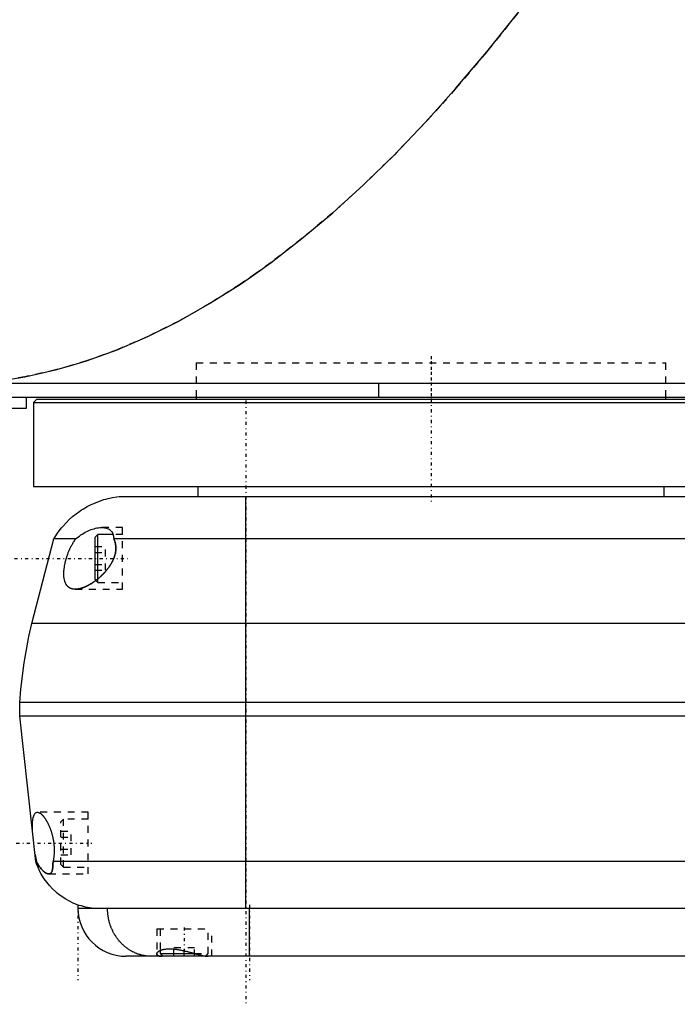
# Model space of a CAD drawing. Extents: x -602 to 168, y -1 to 861.
# Tile 4 of 10: x -360 to -264, y 302 to 446. Entities that reach past the tile are written whole.
import ezdxf

# ---------------------------------------------------------------- set-up
doc = ezdxf.new("R2010")
doc.units = 0
doc.linetypes.add('CENTER', pattern=[1.5, 0.45, -0.5, 0.05, -0.5])
doc.linetypes.add('DASHED', pattern=[2, 1, -1])
for name, color, linetype in [('AM_0', 7, 'CONTINUOUS'), ('AM_3', 7, 'DASHED'), ('AM_7', 7, 'CENTER')]:
    doc.layers.add(name, color=color, linetype=linetype)

msp = doc.modelspace()

# ---------------------------------------------------------------- linework, layer by layer
at = {"layer": 'AM_0', "color": 7, "linetype": 'CONTINUOUS'}
for p, q in [((-200.5, 393), (-602, 393)), ((-307.66, 393), (-307.66, 391)), ((-598, 391), (-244, 391)), ((-359, 389.4), (-359, 391)), ((-357.5, 390.7), (-358, 390.2)), ((-357.5, 390.7), (-242.5, 390.7)), ((-334.25, 391), (-334.25, 390.7)), ((-265.75, 390.7), (-265.75, 391)), ((-375, 389.4), (-359, 389.4)), ((-358, 390.2), (-358, 378)), ((-358, 390.2), (-242, 390.2)), ((-358, 378), (-243.28, 378)), ((-334, 378), (-334, 376.5)), ((-266, 376.5), (-266, 378)), ((-345.5, 376.5), (55.5, 376.5)), ((-327, 316.5), (-327, 376.5)), ((-358.25, 358), (-355, 370.35)), ((-351.81, 370.35), (-355, 370.35)), ((-348.6, 371), (-349, 370.6)), ((-349, 364.4), (-349, 370.6)), ((-346.39, 371), (-348.6, 371)), ((-348.6, 364.52), (-348.6, 371)), ((56.29, 370.35), (-346.29, 370.35)), ((-349, 364.4), (-348.89, 364.29)), ((68.25, 358), (-358.25, 358)), ((70, 346.5), (-360, 346.5)), ((-360, 344.5), (-360, 346.5)), ((70, 344.5), (-360, 344.5)), ((-357.65, 323.3), (-360, 344.5)), ((-357.54, 323.3), (-357.65, 323.3)), ((65.14, 323.3), (-355.14, 323.3)), ((-351.5, 316.5), (59.5, 316.5)), ((-326.5, 309.5), (-326.5, 316.5)), ((-339.5, 310.35), (-339.5, 309.9)), ((-238.5, 309.5), (-344.5, 309.5)), ((-339.5, 309.9), (-339.1, 309.5)), ((-339.5, 309.9), (-334.48, 309.9)), ((-332.9, 309.5), (-332.87, 309.53))]:
    msp.add_line(p, q, dxfattribs=at)
for points in [[(-366, 393, 0), (-363.75, 393.24, 0), (-359.26, 393.95, 0), (-354.77, 394.97, 0), (-352.52, 395.59, 0), (-350.27, 396.29, 0), (-345.78, 397.92, 0), (-341.29, 399.85, 0), (-336.8, 402.09, 0), (-332.3, 404.64, 0), (-327.81, 407.49, 0), (-325.56, 409.03, 0), (-323.32, 410.65, 0), (-318.83, 414.11, 0), (-314.33, 417.88, 0), (-309.84, 421.96, 0), (-305.35, 426.34, 0), (-300.86, 431.03, 0), (-298.61, 433.49, 0), (-296.37, 436.03, 0), (-291.88, 441.33, 0), (-287.39, 446.93, 0), (-285.14, 449.85, 0)], [(-355, 370.35, 0), (-354.83, 370.63, 0), (-354.47, 371.18, 0), (-354.09, 371.71, 0), (-353.89, 371.96, 0), (-353.68, 372.21, 0), (-353.24, 372.69, 0), (-352.78, 373.15, 0), (-352.29, 373.59, 0), (-351.78, 374, 0), (-351.25, 374.38, 0), (-350.98, 374.56, 0), (-350.71, 374.74, 0), (-350.14, 375.06, 0), (-349.56, 375.36, 0), (-348.96, 375.62, 0), (-348.35, 375.86, 0), (-347.73, 376.06, 0), (-347.42, 376.14, 0), (-347.1, 376.22, 0), (-346.47, 376.36, 0), (-345.82, 376.46, 0), (-345.5, 376.5, 0)], [(-351.81, 370.35, 0), (-351.71, 370.44, 0), (-351.51, 370.61, 0), (-351.3, 370.76, 0), (-351.2, 370.84, 0), (-351.09, 370.91, 0), (-350.88, 371.05, 0), (-350.66, 371.18, 0), (-350.45, 371.3, 0), (-350.23, 371.41, 0), (-350.02, 371.52, 0), (-349.91, 371.56, 0), (-349.8, 371.61, 0), (-349.58, 371.69, 0), (-349.37, 371.77, 0), (-349.15, 371.83, 0), (-348.94, 371.89, 0), (-348.73, 371.93, 0), (-348.63, 371.95, 0), (-348.53, 371.96, 0), (-348.32, 371.99, 0), (-348.12, 372, 0), (-348.02, 372, 0)], [(-348.02, 372, 0), (-347.95, 372, 0), (-347.79, 371.99, 0), (-347.64, 371.97, 0), (-347.57, 371.96, 0), (-347.49, 371.95, 0), (-347.35, 371.91, 0), (-347.22, 371.87, 0), (-347.09, 371.81, 0), (-346.97, 371.74, 0), (-346.85, 371.67, 0), (-346.8, 371.62, 0), (-346.75, 371.58, 0), (-346.65, 371.48, 0), (-346.57, 371.37, 0), (-346.49, 371.24, 0), (-346.46, 371.16, 0), (-346.45, 371.14, 0), (-346.44, 371.11, 0), (-346.43, 371.1, 0), (-346.43, 371.09, 0), (-346.42, 371.07, 0), (-346.41, 371.04, 0), (-346.4, 371.02, 0), (-346.39, 370.99, 0), (-346.38, 370.97, 0), (-346.38, 370.95, 0), (-346.37, 370.94, 0), (-346.37, 370.92, 0), (-346.36, 370.89, 0), (-346.36, 370.88, 0), (-346.35, 370.86, 0), (-346.35, 370.84, 0), (-346.34, 370.81, 0), (-346.34, 370.79, 0), (-346.33, 370.78, 0), (-346.33, 370.75, 0), (-346.32, 370.73, 0), (-346.32, 370.7, 0), (-346.31, 370.67, 0), (-346.31, 370.64, 0), (-346.31, 370.62, 0), (-346.31, 370.61, 0), (-346.3, 370.58, 0), (-346.3, 370.55, 0), (-346.3, 370.52, 0), (-346.29, 370.49, 0), (-346.29, 370.46, 0), (-346.29, 370.44, 0), (-346.29, 370.43, 0), (-346.29, 370.4, 0), (-346.29, 370.37, 0), (-346.29, 370.35, 0)], [(-351.9, 363, 0), (-351.93, 363, 0), (-351.99, 363, 0), (-352.04, 363, 0), (-352.07, 363.01, 0), (-352.1, 363.01, 0), (-352.16, 363.02, 0), (-352.21, 363.02, 0), (-352.27, 363.03, 0), (-352.32, 363.05, 0), (-352.37, 363.06, 0), (-352.4, 363.07, 0), (-352.43, 363.07, 0), (-352.48, 363.09, 0), (-352.53, 363.11, 0), (-352.58, 363.13, 0), (-352.63, 363.15, 0), (-352.68, 363.18, 0), (-352.7, 363.19, 0), (-352.72, 363.2, 0), (-352.77, 363.23, 0), (-352.81, 363.26, 0), (-352.83, 363.28, 0), (-352.86, 363.29, 0), (-352.9, 363.32, 0), (-352.94, 363.36, 0), (-352.96, 363.38, 0), (-352.98, 363.4, 0), (-353.02, 363.44, 0), (-353.05, 363.48, 0), (-353.09, 363.52, 0), (-353.13, 363.56, 0), (-353.16, 363.61, 0), (-353.18, 363.63, 0), (-353.19, 363.66, 0), (-353.22, 363.71, 0), (-353.25, 363.76, 0), (-353.28, 363.81, 0), (-353.31, 363.87, 0), (-353.33, 363.92, 0), (-353.34, 363.95, 0), (-353.36, 363.98, 0), (-353.38, 364.04, 0), (-353.4, 364.1, 0), (-353.42, 364.17, 0), (-353.44, 364.23, 0), (-353.46, 364.3, 0), (-353.47, 364.33, 0), (-353.47, 364.37, 0), (-353.49, 364.44, 0), (-353.5, 364.51, 0), (-353.52, 364.59, 0), (-353.53, 364.67, 0), (-353.54, 364.75, 0), (-353.54, 364.79, 0), (-353.54, 364.83, 0), (-353.55, 364.91, 0), (-353.55, 364.99, 0), (-353.56, 365.08, 0), (-353.56, 365.16, 0), (-353.56, 365.25, 0), (-353.56, 365.29, 0), (-353.56, 365.34, 0), (-353.56, 365.43, 0), (-353.56, 365.52, 0), (-353.55, 365.56, 0), (-353.55, 365.61, 0), (-353.54, 365.7, 0), (-353.54, 365.79, 0), (-353.53, 365.84, 0), (-353.53, 365.89, 0), (-353.52, 365.98, 0), (-353.51, 366.08, 0), (-353.49, 366.17, 0), (-353.48, 366.27, 0), (-353.46, 366.36, 0), (-353.46, 366.41, 0), (-353.45, 366.46, 0), (-353.43, 366.55, 0), (-353.41, 366.65, 0), (-353.39, 366.74, 0), (-353.37, 366.84, 0), (-353.35, 366.93, 0), (-353.34, 366.98, 0), (-353.33, 367.02, 0), (-353.31, 367.12, 0), (-353.28, 367.21, 0), (-353.26, 367.31, 0), (-353.23, 367.4, 0), (-353.2, 367.5, 0), (-353.19, 367.55, 0), (-353.17, 367.6, 0), (-353.14, 367.69, 0), (-353.11, 367.79, 0), (-353.08, 367.88, 0), (-353.05, 367.98, 0), (-353.01, 368.08, 0), (-353, 368.12, 0), (-352.98, 368.17, 0), (-352.94, 368.27, 0), (-352.91, 368.36, 0), (-352.87, 368.46, 0), (-352.83, 368.55, 0), (-352.79, 368.64, 0), (-352.77, 368.69, 0), (-352.75, 368.73, 0), (-352.71, 368.82, 0), (-352.67, 368.91, 0), (-352.65, 368.96, 0), (-352.63, 369, 0), (-352.59, 369.09, 0), (-352.54, 369.18, 0), (-352.52, 369.22, 0), (-352.5, 369.26, 0), (-352.45, 369.35, 0), (-352.41, 369.43, 0), (-352.36, 369.51, 0), (-352.32, 369.59, 0), (-352.27, 369.67, 0), (-352.25, 369.71, 0), (-352.22, 369.75, 0), (-352.18, 369.83, 0), (-352.13, 369.9, 0), (-352.08, 369.97, 0), (-352.03, 370.05, 0), (-351.99, 370.11, 0), (-351.96, 370.15, 0), (-351.94, 370.18, 0), (-351.89, 370.25, 0), (-351.84, 370.32, 0), (-351.81, 370.35, 0)], [(-346.29, 370.35, 0), (-346.27, 370.31, 0), (-346.23, 370.22, 0), (-346.19, 370.14, 0), (-346.17, 370.09, 0), (-346.16, 370.05, 0), (-346.12, 369.96, 0), (-346.1, 369.86, 0), (-346.07, 369.77, 0), (-346.05, 369.67, 0), (-346.03, 369.57, 0), (-346.02, 369.52, 0), (-346.01, 369.47, 0), (-345.99, 369.37, 0), (-345.98, 369.27, 0), (-345.98, 369.17, 0), (-345.97, 369.06, 0), (-345.97, 368.96, 0), (-345.97, 368.91, 0), (-345.97, 368.85, 0), (-345.98, 368.75, 0), (-345.99, 368.64, 0), (-345.99, 368.59, 0), (-346, 368.54, 0), (-346.01, 368.43, 0), (-346.03, 368.33, 0), (-346.04, 368.27, 0), (-346.05, 368.22, 0), (-346.08, 368.11, 0), (-346.11, 368.01, 0), (-346.13, 367.91, 0), (-346.17, 367.8, 0), (-346.2, 367.7, 0), (-346.22, 367.65, 0), (-346.24, 367.59, 0), (-346.28, 367.49, 0), (-346.32, 367.39, 0), (-346.37, 367.29, 0), (-346.41, 367.19, 0), (-346.46, 367.09, 0), (-346.49, 367.04, 0), (-346.51, 366.99, 0), (-346.57, 366.89, 0), (-346.62, 366.79, 0), (-346.68, 366.69, 0), (-346.74, 366.6, 0), (-346.8, 366.5, 0), (-346.83, 366.46, 0), (-346.86, 366.41, 0), (-346.92, 366.32, 0), (-346.98, 366.23, 0), (-347.05, 366.14, 0), (-347.12, 366.05, 0), (-347.18, 365.96, 0), (-347.22, 365.92, 0), (-347.25, 365.87, 0), (-347.32, 365.79, 0), (-347.39, 365.7, 0), (-347.46, 365.62, 0), (-347.53, 365.54, 0), (-347.6, 365.46, 0), (-347.64, 365.42, 0), (-347.68, 365.38, 0), (-347.75, 365.31, 0), (-347.82, 365.23, 0), (-347.86, 365.19, 0), (-347.89, 365.16, 0), (-347.97, 365.08, 0), (-348.04, 365.01, 0), (-348.08, 364.98, 0), (-348.11, 364.95, 0), (-348.18, 364.88, 0), (-348.26, 364.81, 0), (-348.33, 364.75, 0), (-348.41, 364.68, 0), (-348.48, 364.62, 0), (-348.52, 364.58, 0), (-348.56, 364.55, 0), (-348.63, 364.49, 0), (-348.71, 364.43, 0), (-348.79, 364.37, 0), (-348.87, 364.31, 0), (-348.94, 364.25, 0), (-348.98, 364.22, 0), (-349.02, 364.19, 0), (-349.1, 364.13, 0), (-349.18, 364.08, 0), (-349.26, 364.02, 0), (-349.34, 363.97, 0), (-349.42, 363.92, 0), (-349.46, 363.89, 0), (-349.5, 363.86, 0), (-349.58, 363.81, 0), (-349.66, 363.77, 0), (-349.74, 363.72, 0), (-349.82, 363.67, 0), (-349.9, 363.63, 0), (-349.94, 363.61, 0), (-349.98, 363.58, 0), (-350.06, 363.54, 0), (-350.14, 363.5, 0), (-350.22, 363.46, 0), (-350.3, 363.43, 0), (-350.37, 363.39, 0), (-350.41, 363.37, 0), (-350.45, 363.36, 0), (-350.53, 363.32, 0), (-350.6, 363.29, 0), (-350.64, 363.28, 0), (-350.68, 363.26, 0), (-350.75, 363.23, 0), (-350.83, 363.21, 0), (-350.87, 363.19, 0), (-350.9, 363.18, 0), (-350.98, 363.16, 0), (-351.05, 363.14, 0), (-351.12, 363.12, 0), (-351.19, 363.1, 0), (-351.26, 363.08, 0), (-351.29, 363.07, 0), (-351.33, 363.06, 0), (-351.4, 363.05, 0), (-351.46, 363.04, 0), (-351.53, 363.03, 0), (-351.6, 363.02, 0), (-351.67, 363.01, 0), (-351.7, 363.01, 0), (-351.73, 363.01, 0), (-351.8, 363, 0), (-351.87, 363, 0), (-351.9, 363, 0)], [(-360, 346.5, 0), (-359.83, 348.43, 0), (-359.35, 352.28, 0), (-358.67, 356.1, 0), (-358.25, 358, 0)], [(-358.14, 327.75, 0), (-358.15, 327.89, 0), (-358.15, 328.15, 0), (-358.15, 328.41, 0), (-358.15, 328.54, 0), (-358.15, 328.66, 0), (-358.14, 328.89, 0), (-358.12, 329.11, 0), (-358.1, 329.31, 0), (-358.08, 329.5, 0), (-358.04, 329.68, 0), (-358.02, 329.76, 0), (-358, 329.84, 0), (-357.96, 329.98, 0), (-357.91, 330.11, 0), (-357.85, 330.22, 0), (-357.78, 330.32, 0), (-357.71, 330.39, 0), (-357.67, 330.42, 0), (-357.63, 330.44, 0), (-357.55, 330.48, 0), (-357.47, 330.5, 0), (-357.42, 330.5, 0)], [(-357.42, 330.5, 0), (-357.41, 330.5, 0), (-357.38, 330.5, 0), (-357.35, 330.49, 0), (-357.34, 330.49, 0), (-357.32, 330.49, 0), (-357.29, 330.48, 0), (-357.26, 330.47, 0), (-357.23, 330.46, 0), (-357.2, 330.45, 0), (-357.17, 330.44, 0), (-357.15, 330.43, 0), (-357.13, 330.42, 0), (-357.1, 330.4, 0), (-357.07, 330.38, 0), (-357.03, 330.36, 0), (-357, 330.34, 0), (-356.96, 330.31, 0), (-356.94, 330.3, 0), (-356.93, 330.29, 0), (-356.89, 330.26, 0), (-356.85, 330.23, 0), (-356.84, 330.21, 0), (-356.82, 330.2, 0), (-356.78, 330.16, 0), (-356.75, 330.13, 0), (-356.73, 330.11, 0), (-356.71, 330.09, 0), (-356.67, 330.05, 0), (-356.63, 330.01, 0), (-356.6, 329.97, 0), (-356.56, 329.92, 0), (-356.52, 329.88, 0), (-356.5, 329.86, 0), (-356.48, 329.83, 0), (-356.45, 329.78, 0), (-356.41, 329.73, 0), (-356.37, 329.68, 0), (-356.34, 329.63, 0), (-356.3, 329.58, 0), (-356.28, 329.55, 0), (-356.26, 329.52, 0), (-356.23, 329.47, 0), (-356.19, 329.41, 0), (-356.15, 329.35, 0), (-356.12, 329.29, 0), (-356.08, 329.23, 0), (-356.06, 329.2, 0), (-356.05, 329.17, 0), (-356.01, 329.11, 0), (-355.98, 329.05, 0), (-355.94, 328.98, 0), (-355.91, 328.92, 0), (-355.88, 328.85, 0), (-355.86, 328.81, 0), (-355.84, 328.78, 0), (-355.81, 328.71, 0), (-355.78, 328.64, 0), (-355.74, 328.56, 0), (-355.71, 328.49, 0), (-355.68, 328.41, 0), (-355.66, 328.37, 0), (-355.65, 328.34, 0), (-355.61, 328.26, 0), (-355.58, 328.18, 0), (-355.57, 328.14, 0), (-355.55, 328.1, 0), (-355.52, 328.01, 0), (-355.49, 327.93, 0), (-355.48, 327.89, 0), (-355.46, 327.84, 0), (-355.43, 327.76, 0), (-355.4, 327.67, 0), (-355.38, 327.59, 0), (-355.35, 327.5, 0), (-355.32, 327.41, 0), (-355.31, 327.36, 0), (-355.3, 327.32, 0), (-355.27, 327.23, 0), (-355.25, 327.14, 0), (-355.23, 327.04, 0), (-355.21, 326.95, 0), (-355.18, 326.86, 0), (-355.17, 326.81, 0), (-355.16, 326.77, 0), (-355.15, 326.67, 0), (-355.13, 326.58, 0), (-355.11, 326.49, 0), (-355.09, 326.39, 0), (-355.08, 326.3, 0), (-355.07, 326.25, 0), (-355.06, 326.21, 0), (-355.05, 326.11, 0), (-355.04, 326.02, 0), (-355.03, 325.93, 0), (-355.02, 325.84, 0), (-355.01, 325.74, 0), (-355, 325.7, 0), (-355, 325.65, 0), (-354.99, 325.56, 0), (-354.99, 325.47, 0), (-354.98, 325.37, 0), (-354.98, 325.28, 0), (-354.97, 325.18, 0), (-354.97, 325.14, 0), (-354.97, 325.09, 0), (-354.97, 325, 0), (-354.97, 324.9, 0), (-354.97, 324.86, 0), (-354.97, 324.81, 0), (-354.97, 324.72, 0), (-354.97, 324.62, 0), (-354.98, 324.58, 0), (-354.98, 324.53, 0), (-354.98, 324.44, 0), (-354.99, 324.35, 0), (-355, 324.26, 0), (-355, 324.17, 0), (-355.01, 324.08, 0), (-355.02, 324.04, 0), (-355.02, 323.99, 0), (-355.03, 323.91, 0), (-355.05, 323.82, 0), (-355.06, 323.74, 0), (-355.07, 323.66, 0), (-355.09, 323.57, 0), (-355.09, 323.53, 0), (-355.1, 323.49, 0), (-355.12, 323.42, 0), (-355.14, 323.34, 0), (-355.14, 323.3, 0)], [(-357.54, 323.3, 0), (-357.54, 323.33, 0), (-357.56, 323.38, 0), (-357.57, 323.43, 0), (-357.58, 323.46, 0), (-357.58, 323.49, 0), (-357.6, 323.54, 0), (-357.61, 323.6, 0), (-357.62, 323.65, 0), (-357.64, 323.71, 0), (-357.65, 323.77, 0), (-357.66, 323.79, 0), (-357.66, 323.82, 0), (-357.67, 323.88, 0), (-357.69, 323.94, 0), (-357.7, 324, 0), (-357.71, 324.06, 0), (-357.72, 324.12, 0), (-357.73, 324.15, 0), (-357.74, 324.18, 0), (-357.75, 324.24, 0), (-357.76, 324.3, 0), (-357.76, 324.34, 0)], [(-349.5, 316.5, 0), (-349.81, 316.55, 0), (-350.42, 316.67, 0), (-351.01, 316.83, 0), (-351.31, 316.92, 0), (-351.6, 317.02, 0), (-352.18, 317.26, 0), (-352.74, 317.52, 0), (-353.28, 317.83, 0), (-353.8, 318.16, 0), (-354.3, 318.53, 0), (-354.55, 318.72, 0), (-354.78, 318.93, 0), (-355.23, 319.35, 0), (-355.66, 319.81, 0), (-356.05, 320.29, 0), (-356.42, 320.79, 0), (-356.75, 321.32, 0), (-356.91, 321.59, 0), (-357.05, 321.86, 0), (-357.32, 322.43, 0), (-357.55, 323, 0), (-357.65, 323.3, 0)], [(-355.75, 321.5, 0), (-355.79, 321.5, 0), (-355.88, 321.51, 0), (-355.97, 321.54, 0), (-356.01, 321.56, 0), (-356.06, 321.58, 0), (-356.16, 321.62, 0), (-356.26, 321.68, 0), (-356.36, 321.75, 0), (-356.46, 321.84, 0), (-356.57, 321.93, 0), (-356.62, 321.98, 0), (-356.67, 322.03, 0), (-356.78, 322.15, 0), (-356.89, 322.27, 0), (-356.99, 322.4, 0), (-357.09, 322.54, 0), (-357.2, 322.7, 0), (-357.25, 322.78, 0), (-357.3, 322.86, 0), (-357.4, 323.03, 0), (-357.49, 323.21, 0), (-357.54, 323.3, 0)], [(-355.14, 323.3, 0), (-355.14, 323.21, 0), (-355.15, 323.03, 0), (-355.15, 322.85, 0), (-355.15, 322.77, 0), (-355.16, 322.69, 0), (-355.17, 322.54, 0), (-355.18, 322.39, 0), (-355.2, 322.26, 0), (-355.22, 322.13, 0), (-355.25, 322.02, 0), (-355.26, 321.96, 0), (-355.28, 321.91, 0), (-355.31, 321.82, 0), (-355.36, 321.74, 0), (-355.4, 321.67, 0), (-355.46, 321.61, 0), (-355.51, 321.57, 0), (-355.54, 321.55, 0), (-355.57, 321.54, 0), (-355.64, 321.51, 0), (-355.71, 321.5, 0), (-355.75, 321.5, 0)], [(-340.82, 309.5, 0), (-340.86, 309.5, 0), (-340.96, 309.5, 0), (-341.05, 309.5, 0), (-341.09, 309.51, 0), (-341.14, 309.51, 0), (-341.23, 309.51, 0), (-341.32, 309.52, 0), (-341.41, 309.53, 0), (-341.51, 309.54, 0), (-341.6, 309.55, 0), (-341.64, 309.56, 0), (-341.69, 309.57, 0), (-341.78, 309.58, 0), (-341.87, 309.6, 0), (-341.96, 309.61, 0), (-342.05, 309.63, 0), (-342.14, 309.65, 0), (-342.18, 309.66, 0), (-342.23, 309.67, 0), (-342.32, 309.7, 0), (-342.41, 309.72, 0), (-342.45, 309.73, 0), (-342.5, 309.75, 0), (-342.59, 309.78, 0), (-342.67, 309.8, 0), (-342.72, 309.82, 0), (-342.76, 309.83, 0), (-342.85, 309.87, 0), (-342.94, 309.9, 0), (-343.02, 309.93, 0), (-343.11, 309.97, 0), (-343.19, 310.01, 0), (-343.24, 310.03, 0), (-343.28, 310.04, 0), (-343.37, 310.08, 0), (-343.45, 310.13, 0), (-343.53, 310.17, 0), (-343.62, 310.21, 0), (-343.7, 310.26, 0), (-343.74, 310.28, 0), (-343.78, 310.3, 0), (-343.86, 310.35, 0), (-343.94, 310.4, 0), (-344.02, 310.45, 0), (-344.1, 310.5, 0), (-344.18, 310.56, 0), (-344.22, 310.58, 0), (-344.26, 310.61, 0), (-344.34, 310.67, 0), (-344.42, 310.72, 0), (-344.49, 310.78, 0), (-344.57, 310.84, 0), (-344.64, 310.9, 0), (-344.68, 310.93, 0), (-344.71, 310.96, 0), (-344.79, 311.02, 0), (-344.86, 311.09, 0), (-344.93, 311.15, 0), (-345, 311.22, 0), (-345.07, 311.29, 0), (-345.11, 311.32, 0), (-345.14, 311.36, 0), (-345.21, 311.43, 0), (-345.27, 311.5, 0), (-345.31, 311.53, 0), (-345.34, 311.57, 0), (-345.41, 311.64, 0), (-345.47, 311.72, 0), (-345.5, 311.75, 0), (-345.53, 311.79, 0), (-345.6, 311.87, 0), (-345.66, 311.94, 0), (-345.72, 312.02, 0), (-345.78, 312.1, 0), (-345.83, 312.18, 0), (-345.86, 312.22, 0), (-345.89, 312.26, 0), (-345.95, 312.34, 0), (-346, 312.42, 0), (-346.05, 312.51, 0), (-346.11, 312.59, 0), (-346.16, 312.68, 0), (-346.18, 312.72, 0), (-346.21, 312.76, 0), (-346.26, 312.85, 0), (-346.31, 312.94, 0), (-346.35, 313.03, 0), (-346.4, 313.11, 0), (-346.44, 313.2, 0), (-346.46, 313.25, 0), (-346.49, 313.29, 0), (-346.53, 313.39, 0), (-346.57, 313.48, 0), (-346.61, 313.57, 0), (-346.65, 313.66, 0), (-346.68, 313.76, 0), (-346.7, 313.81, 0), (-346.72, 313.85, 0), (-346.76, 313.95, 0), (-346.79, 314.04, 0), (-346.82, 314.14, 0), (-346.85, 314.24, 0), (-346.88, 314.33, 0), (-346.9, 314.38, 0), (-346.91, 314.43, 0), (-346.94, 314.53, 0), (-346.96, 314.63, 0), (-346.97, 314.68, 0), (-346.99, 314.73, 0), (-347.01, 314.83, 0), (-347.03, 314.93, 0), (-347.04, 314.98, 0), (-347.05, 315.03, 0), (-347.07, 315.13, 0), (-347.09, 315.23, 0), (-347.1, 315.33, 0), (-347.12, 315.43, 0), (-347.13, 315.53, 0), (-347.14, 315.58, 0), (-347.15, 315.63, 0), (-347.16, 315.73, 0), (-347.17, 315.83, 0), (-347.17, 315.94, 0), (-347.18, 316.04, 0), (-347.19, 316.14, 0), (-347.19, 316.19, 0), (-347.19, 316.24, 0), (-347.19, 316.35, 0), (-347.19, 316.45, 0), (-347.19, 316.5, 0)], [(-340, 309.85, 0), (-340, 309.86, 0), (-340, 309.88, 0), (-339.99, 309.91, 0), (-339.99, 309.92, 0), (-339.99, 309.93, 0), (-339.98, 309.96, 0), (-339.97, 309.98, 0), (-339.95, 310.01, 0), (-339.94, 310.03, 0), (-339.92, 310.06, 0), (-339.91, 310.07, 0), (-339.9, 310.08, 0), (-339.87, 310.11, 0), (-339.85, 310.13, 0), (-339.82, 310.16, 0), (-339.79, 310.18, 0), (-339.76, 310.21, 0), (-339.74, 310.22, 0), (-339.73, 310.23, 0), (-339.69, 310.25, 0), (-339.65, 310.28, 0), (-339.63, 310.29, 0), (-339.61, 310.3, 0), (-339.57, 310.32, 0), (-339.52, 310.34, 0), (-339.5, 310.35, 0), (-339.48, 310.36, 0), (-339.43, 310.38, 0), (-339.38, 310.4, 0), (-339.32, 310.42, 0), (-339.27, 310.44, 0), (-339.21, 310.46, 0), (-339.18, 310.47, 0), (-339.15, 310.48, 0), (-339.09, 310.49, 0), (-339.03, 310.51, 0), (-338.96, 310.52, 0), (-338.9, 310.53, 0), (-338.83, 310.54, 0), (-338.79, 310.55, 0), (-338.76, 310.55, 0), (-338.68, 310.56, 0), (-338.61, 310.57, 0), (-338.53, 310.58, 0), (-338.46, 310.58, 0), (-338.38, 310.59, 0), (-338.34, 310.59, 0), (-338.3, 310.59, 0), (-338.22, 310.59, 0), (-338.14, 310.59, 0), (-338.05, 310.59, 0), (-337.97, 310.59, 0), (-337.88, 310.59, 0), (-337.84, 310.58, 0), (-337.79, 310.58, 0), (-337.7, 310.58, 0), (-337.61, 310.57, 0), (-337.52, 310.56, 0), (-337.43, 310.55, 0), (-337.34, 310.54, 0), (-337.29, 310.54, 0), (-337.24, 310.53, 0), (-337.15, 310.52, 0), (-337.06, 310.5, 0), (-337.01, 310.5, 0), (-336.96, 310.49, 0), (-336.87, 310.47, 0), (-336.77, 310.46, 0), (-336.72, 310.45, 0), (-336.68, 310.44, 0), (-336.58, 310.42, 0), (-336.48, 310.4, 0), (-336.39, 310.38, 0), (-336.29, 310.36, 0), (-336.19, 310.34, 0), (-336.14, 310.33, 0), (-336.1, 310.32, 0), (-336, 310.3, 0), (-335.9, 310.27, 0), (-335.81, 310.25, 0), (-335.71, 310.23, 0), (-335.61, 310.2, 0), (-335.57, 310.19, 0), (-335.52, 310.18, 0), (-335.42, 310.15, 0), (-335.33, 310.13, 0), (-335.23, 310.1, 0), (-335.14, 310.08, 0), (-335.05, 310.05, 0), (-335, 310.04, 0), (-334.95, 310.03, 0), (-334.86, 310, 0), (-334.77, 309.98, 0), (-334.68, 309.95, 0), (-334.59, 309.93, 0), (-334.5, 309.9, 0), (-334.45, 309.89, 0), (-334.41, 309.88, 0), (-334.32, 309.86, 0), (-334.23, 309.83, 0), (-334.15, 309.81, 0), (-334.06, 309.79, 0), (-333.98, 309.77, 0), (-333.94, 309.75, 0), (-333.89, 309.74, 0), (-333.81, 309.72, 0), (-333.73, 309.7, 0), (-333.69, 309.69, 0), (-333.65, 309.68, 0), (-333.57, 309.66, 0), (-333.5, 309.65, 0), (-333.46, 309.64, 0), (-333.42, 309.63, 0), (-333.35, 309.61, 0), (-333.28, 309.6, 0), (-333.2, 309.58, 0), (-333.13, 309.57, 0), (-333.07, 309.56, 0), (-333.03, 309.55, 0), (-333, 309.55, 0), (-332.94, 309.54, 0), (-332.88, 309.53, 0), (-332.81, 309.52, 0), (-332.76, 309.51, 0), (-332.7, 309.51, 0), (-332.67, 309.51, 0), (-332.64, 309.5, 0), (-332.59, 309.5, 0), (-332.54, 309.5, 0), (-332.52, 309.5, 0)], [(-339.27, 309.5, 0), (-339.31, 309.5, 0), (-339.38, 309.5, 0), (-339.45, 309.51, 0), (-339.49, 309.51, 0), (-339.52, 309.52, 0), (-339.58, 309.53, 0), (-339.64, 309.54, 0), (-339.7, 309.55, 0), (-339.75, 309.57, 0), (-339.79, 309.59, 0), (-339.82, 309.6, 0), (-339.84, 309.61, 0), (-339.87, 309.63, 0), (-339.9, 309.66, 0), (-339.93, 309.68, 0), (-339.95, 309.71, 0), (-339.97, 309.74, 0), (-339.98, 309.75, 0), (-339.99, 309.77, 0), (-339.99, 309.8, 0), (-340, 309.83, 0), (-340, 309.85, 0)]]:
    msp.add_polyline3d(points, dxfattribs=at)
msp.add_arc((-344.5, 316.5), 7, 180, 270, dxfattribs=at)
at = {"layer": 'AM_3', "color": 6, "linetype": 'DASHED'}
for p, q in [((-334.25, 396), (-265.75, 396)), ((-334.25, 396), (-334.25, 391)), ((-334.25, 396), (-265.75, 396)), ((-265.75, 391), (-265.75, 396)), ((-345, 372), (-348.02, 372)), ((-345, 363), (-345, 372)), ((-345, 371), (-346.39, 371)), ((-349, 369.23), (-347.5, 369.23)), ((-347.5, 365.77), (-347.5, 369.23)), ((-349, 368.37), (-347.5, 368.37)), ((-349, 366.63), (-347.5, 366.63)), ((-349, 365.77), (-347.5, 365.77)), ((-348.89, 364.29), (-348.6, 364)), ((-348.6, 364), (-348.6, 364.52)), ((-348.6, 364), (-345, 364)), ((-351.9, 363), (-345, 363)), ((-350, 330.5), (-357.42, 330.5)), ((-350, 321.5), (-350, 330.5)), ((-353.6, 329.5), (-354, 329.1)), ((-354, 322.9), (-354, 329.1)), ((-350, 329.5), (-353.6, 329.5)), ((-353.6, 322.5), (-353.6, 329.5)), ((-354, 327.73), (-352.5, 327.73)), ((-352.5, 324.27), (-352.5, 327.73)), ((-354, 326.87), (-352.5, 326.87)), ((-354, 325.13), (-352.5, 325.13)), ((-354, 324.27), (-352.5, 324.27)), ((-355.75, 321.5), (-350, 321.5)), ((-354, 322.9), (-353.6, 322.5)), ((-353.6, 322.5), (-350, 322.5)), ((-340, 313.5), (-340, 309.85)), ((-340, 313.5), (-332, 313.5)), ((-339.5, 313.5), (-339.5, 310.35)), ((-332.5, 309.9), (-332.5, 313.5)), ((-332, 309.5), (-332, 313.5)), ((-337.5, 309.5), (-337.5, 310.75)), ((-334.5, 310.75), (-337.5, 310.75)), ((-336, 309.5), (-336, 310.75)), ((-334.5, 309.5), (-334.5, 310.75)), ((-334.48, 309.9), (-332.5, 309.9)), ((-332.87, 309.53), (-332.5, 309.9))]:
    msp.add_line(p, q, dxfattribs=at)
for points in [[(-285.14, 449.85, 0), (-287.39, 446.93, 0), (-291.88, 441.33, 0), (-296.37, 436.03, 0), (-298.61, 433.49, 0), (-300.86, 431.03, 0), (-305.35, 426.34, 0), (-309.84, 421.96, 0), (-314.33, 417.88, 0), (-318.83, 414.11, 0), (-323.32, 410.65, 0), (-325.56, 409.03, 0), (-327.81, 407.49, 0), (-332.3, 404.64, 0), (-336.8, 402.09, 0), (-341.29, 399.85, 0), (-345.78, 397.92, 0), (-350.27, 396.29, 0), (-352.52, 395.59, 0), (-354.77, 394.97, 0), (-359.26, 393.95, 0), (-363.75, 393.24, 0), (-366, 393, 0)], [(-351.9, 363, 0), (-351.87, 363, 0), (-351.8, 363, 0), (-351.73, 363.01, 0), (-351.7, 363.01, 0), (-351.67, 363.01, 0), (-351.6, 363.02, 0), (-351.53, 363.03, 0), (-351.46, 363.04, 0), (-351.4, 363.05, 0), (-351.33, 363.06, 0), (-351.29, 363.07, 0), (-351.26, 363.08, 0), (-351.19, 363.1, 0), (-351.12, 363.12, 0), (-351.05, 363.14, 0), (-350.98, 363.16, 0), (-350.9, 363.18, 0), (-350.87, 363.19, 0), (-350.83, 363.21, 0), (-350.75, 363.23, 0), (-350.68, 363.26, 0), (-350.64, 363.28, 0), (-350.6, 363.29, 0), (-350.53, 363.32, 0), (-350.45, 363.36, 0), (-350.41, 363.37, 0), (-350.37, 363.39, 0), (-350.3, 363.43, 0), (-350.22, 363.46, 0), (-350.14, 363.5, 0), (-350.06, 363.54, 0), (-349.98, 363.58, 0), (-349.94, 363.61, 0), (-349.9, 363.63, 0), (-349.82, 363.67, 0), (-349.74, 363.72, 0), (-349.66, 363.77, 0), (-349.58, 363.81, 0), (-349.5, 363.86, 0), (-349.46, 363.89, 0), (-349.42, 363.92, 0), (-349.34, 363.97, 0), (-349.26, 364.02, 0), (-349.18, 364.08, 0), (-349.1, 364.13, 0), (-349.02, 364.19, 0), (-348.98, 364.22, 0), (-348.94, 364.25, 0), (-348.87, 364.31, 0), (-348.79, 364.37, 0), (-348.71, 364.43, 0), (-348.63, 364.49, 0), (-348.56, 364.55, 0), (-348.52, 364.58, 0), (-348.48, 364.62, 0), (-348.41, 364.68, 0), (-348.33, 364.75, 0), (-348.26, 364.81, 0), (-348.18, 364.88, 0), (-348.11, 364.95, 0), (-348.08, 364.98, 0), (-348.04, 365.01, 0), (-347.97, 365.08, 0), (-347.89, 365.16, 0), (-347.86, 365.19, 0), (-347.82, 365.23, 0), (-347.75, 365.31, 0), (-347.68, 365.38, 0), (-347.64, 365.42, 0), (-347.6, 365.46, 0), (-347.53, 365.54, 0), (-347.46, 365.62, 0), (-347.39, 365.7, 0), (-347.32, 365.79, 0), (-347.25, 365.87, 0), (-347.22, 365.92, 0), (-347.18, 365.96, 0), (-347.12, 366.05, 0), (-347.05, 366.14, 0), (-346.98, 366.23, 0), (-346.92, 366.32, 0), (-346.86, 366.41, 0), (-346.83, 366.46, 0), (-346.8, 366.5, 0), (-346.74, 366.6, 0), (-346.68, 366.69, 0), (-346.62, 366.79, 0), (-346.57, 366.89, 0), (-346.51, 366.99, 0), (-346.49, 367.04, 0), (-346.46, 367.09, 0), (-346.41, 367.19, 0), (-346.37, 367.29, 0), (-346.32, 367.39, 0), (-346.28, 367.49, 0), (-346.24, 367.59, 0), (-346.22, 367.65, 0), (-346.2, 367.7, 0), (-346.17, 367.8, 0), (-346.13, 367.91, 0), (-346.11, 368.01, 0), (-346.08, 368.11, 0), (-346.05, 368.22, 0), (-346.04, 368.27, 0), (-346.03, 368.33, 0), (-346.01, 368.43, 0), (-346, 368.54, 0), (-345.99, 368.59, 0), (-345.99, 368.64, 0), (-345.98, 368.75, 0), (-345.97, 368.85, 0), (-345.97, 368.91, 0), (-345.97, 368.96, 0), (-345.97, 369.06, 0), (-345.98, 369.17, 0), (-345.98, 369.27, 0), (-345.99, 369.37, 0), (-346.01, 369.47, 0), (-346.02, 369.52, 0), (-346.03, 369.57, 0), (-346.05, 369.67, 0), (-346.07, 369.77, 0), (-346.1, 369.86, 0), (-346.12, 369.96, 0), (-346.16, 370.05, 0), (-346.17, 370.09, 0), (-346.19, 370.14, 0), (-346.23, 370.22, 0), (-346.27, 370.31, 0), (-346.29, 370.35, 0)], [(-357.76, 324.34, 0), (-357.76, 324.3, 0), (-357.75, 324.24, 0), (-357.74, 324.18, 0), (-357.73, 324.15, 0), (-357.72, 324.12, 0), (-357.71, 324.06, 0), (-357.7, 324, 0), (-357.69, 323.94, 0), (-357.67, 323.88, 0), (-357.66, 323.82, 0), (-357.66, 323.79, 0), (-357.65, 323.77, 0), (-357.64, 323.71, 0), (-357.62, 323.65, 0), (-357.61, 323.6, 0), (-357.6, 323.54, 0), (-357.58, 323.49, 0), (-357.58, 323.46, 0), (-357.57, 323.43, 0), (-357.56, 323.38, 0), (-357.54, 323.33, 0), (-357.54, 323.3, 0)], [(-357.54, 323.3, 0), (-357.49, 323.21, 0), (-357.4, 323.03, 0), (-357.3, 322.86, 0), (-357.25, 322.78, 0), (-357.2, 322.7, 0), (-357.09, 322.54, 0), (-356.99, 322.4, 0), (-356.88, 322.27, 0), (-356.78, 322.15, 0), (-356.67, 322.03, 0), (-356.62, 321.98, 0), (-356.57, 321.93, 0), (-356.46, 321.84, 0), (-356.36, 321.75, 0), (-356.26, 321.68, 0), (-356.16, 321.62, 0), (-356.06, 321.58, 0), (-356.01, 321.56, 0), (-355.97, 321.54, 0), (-355.88, 321.51, 0), (-355.79, 321.5, 0), (-355.75, 321.5, 0)], [(-355.75, 321.5, 0), (-355.71, 321.5, 0), (-355.64, 321.51, 0), (-355.57, 321.54, 0), (-355.54, 321.55, 0), (-355.51, 321.57, 0), (-355.45, 321.62, 0), (-355.4, 321.67, 0), (-355.36, 321.74, 0), (-355.31, 321.82, 0), (-355.28, 321.91, 0), (-355.26, 321.96, 0), (-355.25, 322.02, 0), (-355.22, 322.13, 0), (-355.2, 322.25, 0), (-355.18, 322.39, 0), (-355.17, 322.54, 0), (-355.16, 322.69, 0), (-355.15, 322.77, 0), (-355.15, 322.85, 0), (-355.15, 323.03, 0), (-355.14, 323.21, 0), (-355.14, 323.3, 0)], [(-340, 309.85, 0), (-340, 309.83, 0), (-339.99, 309.8, 0), (-339.99, 309.77, 0), (-339.98, 309.75, 0), (-339.97, 309.74, 0), (-339.95, 309.71, 0), (-339.93, 309.68, 0), (-339.9, 309.66, 0), (-339.87, 309.63, 0), (-339.83, 309.61, 0), (-339.81, 309.6, 0), (-339.79, 309.59, 0), (-339.75, 309.57, 0), (-339.7, 309.55, 0), (-339.64, 309.54, 0), (-339.58, 309.53, 0), (-339.52, 309.52, 0), (-339.49, 309.51, 0), (-339.45, 309.51, 0), (-339.38, 309.5, 0), (-339.31, 309.5, 0), (-339.27, 309.5, 0)]]:
    msp.add_polyline3d(points, dxfattribs=at)
at = {"layer": 'AM_7', "color": 4, "linetype": 'CENTER'}
for p, q in [((-300, 396.98), (-300, 375.52)), ((-300, 396.25), (-300, 390.75)), ((-327, 390.5), (-327, 302.5)), ((-360.75, 367.5), (-344.25, 367.5)), ((-360.5, 326), (-349.5, 326)), ((-351.5, 317), (-351.5, 306)), ((-326.5, 317), (-326.5, 306)), ((-336, 313.7), (-336, 309.3))]:
    msp.add_line(p, q, dxfattribs=at)

doc.saveas('drawing.dxf')
